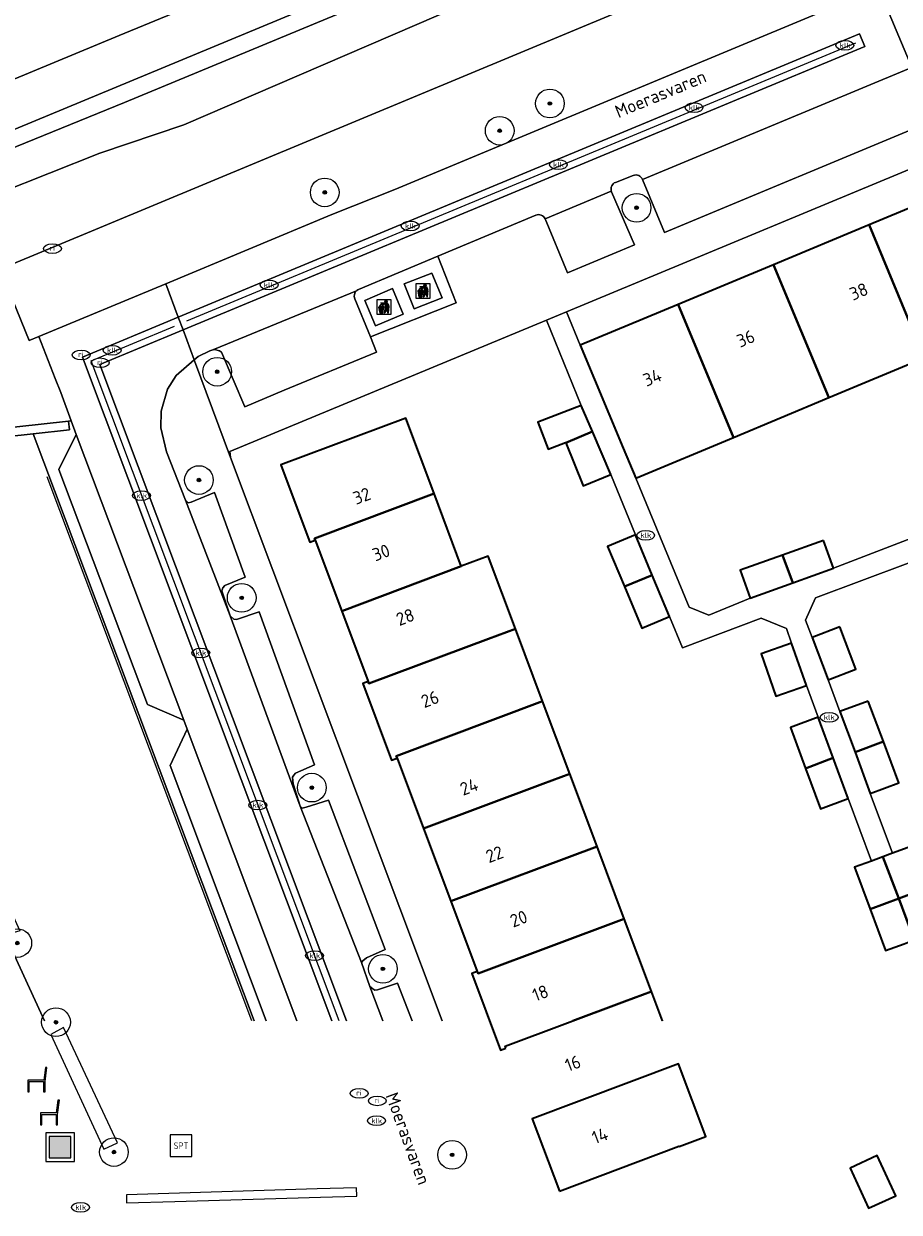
# Model space of a CAD drawing. Header units: metres. Extents: x 103671 to 105190, y 427150 to 429171.
# Tile 116 of 256: x 104521 to 104582, y 427151 to 427234. Entities that reach past the tile are written whole.
import ezdxf
from ezdxf.enums import TextEntityAlignment as Align

# ---------------------------------------------------------------- set-up
doc = ezdxf.new("R2010")
doc.units = ezdxf.units.M
for name, color, linetype, lineweight in [('B-WE-GR-BOOM-S', 253, 'Continuous', 25), ('B-WE-GR-HAAG-GV', 253, 'Continuous', 13), ('B-WE-IE-AFVAL APART PLAATS-S', 253, 'Continuous', 25), ('B-WE-IE-MEUBILAIR-S', 253, 'Continuous', 25), ('B-WE-IE-MEUBILAIR_WEGMEUBILAIR-S', 253, 'Continuous', 25), ('B-WE-IE-MEUBILAIR_WEGMEUBILAIR_AFVALBAK-S', 253, 'Continuous', 25), ('B-WE-IE-TERREINAFSCHEIDING_KUNSTMATIG_HEKWERK-G', 253, 'IE-TERREINAFSCHEIDING_KUNSTMATIG-SO', 18), ('B-WE-IE-TERREINAFSCHEIDING_KUNSTMATIG_MUUR-GV', 253, 'Continuous', 18), ('B-WE-OG-BEBOUWING-GV', 253, 'Continuous', 35), ('B-WE-OG-BEBOUWING-T18', 7, 'Continuous', 18), ('B-WE-OG-TERREIN_BEGROEID-GV', 253, 'Continuous', 18), ('B-WE-OG-TERREIN_ERF-GV', 253, 'Continuous', 18), ('B-WE-OG-TERREIN_OEVER-GV', 253, 'Continuous', 18), ('B-WE-OG-TOPOGRAFIE-T18', 7, 'Continuous', 18), ('B-WE-OG-WATER_SLOOT-GV', 253, 'Continuous', 18), ('B-WE-OG-WEG-GV', 253, 'Continuous', 18), ('B-WE-RI-HWA_GOOT_MOLGOOT-G', 253, 'Continuous', 18), ('B-WE-VH-GESLOTENVERHARDING_ASFALT-GV', 253, 'Continuous', 18), ('B-WE-VH-GESLOTENVERHARDING_BETON-GV', 253, 'Continuous', 18), ('B-WE-VH-ONVERHARD_ZAND-GV', 253, 'Continuous', 18), ('B-WE-VH-OPENVERHARDING_BETONSTRAATSTEEN-GV', 253, 'Continuous', 18), ('B-WE-VH-OPENVERHARDING_SIERBESTRATING-GV', 253, 'Continuous', 18), ('B-WE-VH-OPENVERHARDING_TEGEL-GV', 253, 'Continuous', 18)]:
    doc.layers.add(name, color=color, linetype=linetype, lineweight=lineweight)
doc.styles.add('NLCS-ISO', font='NLCS-ISO.ttf')
doc.styles.add('NLCS-ISO-M500-T18', font='NLCS-ISO.ttf', dxfattribs={"height": 0.9})
doc.linetypes.add('IE-TERREINAFSCHEIDING_KUNSTMATIG-SO', pattern='A,4,[82,NLCS.SHX,S=0.75,R=90,X=0,Y=0],4,-2', length=10)

# ---------------------------------------------------------------- blocks, each defined once
blk = doc.blocks.new('SIE-AFVAL APART PLAATS-SO')
h = blk.add_hatch(color=256)
h.dxf.hatch_style = 1
h.paths.add_polyline_path([(-0.09, 0.07), (-1.76, 0.07, 0.819081), (-1.79, -0.09), (-1.4, -2.19, 0.36153), (-1.37, -2.21), (-0.47, -2.21, 0.36153), (-0.44, -2.19), (-0.05, -0.09, 0.819081)])
h.paths.add_polyline_path([(-0.16, -0.1), (-0.2, -0.33), (-0.49, -0.33), (-0.47, -0.1)], flags=16)
h.paths.add_polyline_path([(-0.55, -0.1), (-0.58, -0.33), (-0.87, -0.33), (-0.87, -0.1)], flags=16)
h.paths.add_polyline_path([(-0.22, -0.42), (-0.27, -0.73), (-0.53, -0.73), (-0.5, -0.42)], flags=16)
h.paths.add_polyline_path([(-0.58, -0.42), (-0.61, -0.73), (-0.87, -0.73), (-0.87, -0.42)], flags=16)
h.paths.add_polyline_path([(-0.95, -0.1), (-0.95, -0.33), (-1.27, -0.33), (-1.29, -0.1)], flags=16)
h.paths.add_polyline_path([(-0.95, -0.42), (-0.95, -0.73), (-1.23, -0.73), (-1.26, -0.42)], flags=16)
h.paths.add_polyline_path([(-0.29, -0.83), (-0.34, -1.09), (-0.56, -1.09), (-0.54, -0.83)], flags=16)
h.paths.add_polyline_path([(-0.62, -0.83), (-0.65, -1.09), (-0.87, -1.09), (-0.87, -0.83)], flags=16)
h.paths.add_polyline_path([(-0.95, -0.83), (-0.95, -1.09), (-1.2, -1.09), (-1.22, -0.83)], flags=16)
h.paths.add_polyline_path([(-1.35, -0.33), (-1.64, -0.33), (-1.69, -0.1), (-1.37, -0.1)], flags=16)
h.paths.add_polyline_path([(-1.34, -0.42), (-1.31, -0.73), (-1.57, -0.73), (-1.63, -0.42)], flags=16)
h.paths.add_polyline_path([(-0.36, -1.18), (-0.41, -1.44), (-0.6, -1.44), (-0.57, -1.18)], flags=16)
h.paths.add_polyline_path([(-0.65, -1.18), (-0.68, -1.44), (-0.87, -1.44), (-0.87, -1.18)], flags=16)
h.paths.add_polyline_path([(-1.3, -0.83), (-1.28, -1.09), (-1.5, -1.09), (-1.55, -0.83)], flags=16)
h.paths.add_polyline_path([(-0.95, -1.18), (-0.95, -1.44), (-1.17, -1.44), (-1.19, -1.18)], flags=16)
h.paths.add_polyline_path([(-0.42, -1.53), (-0.47, -1.79), (-0.63, -1.79), (-0.6, -1.53)], flags=16)
h.paths.add_polyline_path([(-1.27, -1.18), (-1.25, -1.44), (-1.44, -1.44), (-1.49, -1.18)], flags=16)
h.paths.add_polyline_path([(-0.69, -1.53), (-0.71, -1.79), (-0.87, -1.79), (-0.87, -1.53)], flags=16)
h.paths.add_polyline_path([(-0.95, -1.53), (-0.95, -1.79), (-1.13, -1.79), (-1.16, -1.53)], flags=16)
h.paths.add_polyline_path([(-1.24, -1.53), (-1.22, -1.79), (-1.37, -1.79), (-1.42, -1.53)], flags=16)
h.paths.add_polyline_path([(-0.49, -1.89), (-0.53, -2.13), (-0.66, -2.13), (-0.64, -1.89)], flags=16)
h.paths.add_polyline_path([(-0.72, -1.89), (-0.74, -2.13), (-0.87, -2.13), (-0.87, -1.89)], flags=16)
h.paths.add_polyline_path([(-0.95, -1.89), (-0.95, -2.13), (-1.1, -2.13), (-1.12, -1.89)], flags=16)
h.paths.add_polyline_path([(-1.21, -1.89), (-1.18, -2.13), (-1.31, -2.13), (-1.35, -1.89)], flags=16)
h.paths.add_polyline_path([(-0.19, 0.78, -0.01173), (-0.3, 0.78, -0.148797), (-0.42, 1.03, -0.136076), (-0.69, 0.87), (-0.78, 0.85, -0.038293), (-1.14, 0.96), (-1.19, 0.81, -0.243822), (-1.56, 0.45, 0.344326), (-1, 0.22, -0.139345), (-0.6, 0.22, 0.618436), (-0.56, 0.27, -0.441494), (-0.47, 0.44, 0.309048)])
h.paths.add_polyline_path([(-0.49, 0.51, 0.351556), (-0.64, 0.31, 0.121061), (-1.02, 0.29, -0.288745), (-1.45, 0.42, 0.203599), (-1.12, 0.79), (-1.09, 0.87, 0.083075), (-0.28, 0.71, -0.242261)], flags=16)
h.paths.add_polyline_path([(-0.4, 0.79, -0.023345), (-0.63, 0.82, 0.07081), (-0.46, 0.9, 0.059965)], flags=16)
h.paths.add_polyline_path([(1.12, 1.48), (-1.07, 1.48, 0.860559), (-1.08, 1.42), (0.29, 1, -0.146703), (0.53, 0.28, 0.421968), (0.56, 0.25), (1.6, 0.31, 0.450293), (1.63, 0.34, 0.122241)])
h.paths.add_polyline_path([(0.26, 1.93, 1), (1.07, 1.93, 1)])
h.paths.add_polyline_path([(1.65, 0.15, 0.429303), (1.62, 0.18), (0.55, 0.23, 0.38429), (0.51, 0.2), (0.16, -2.16, 0.83726), (0.22, -2.18), (0.99, -0.78, -0.688204), (1.05, -0.78), (1.36, -2.14, 0.84934), (1.42, -2.14)])
for p, q in [((-0.09, 0.07), (-1.76, 0.07)), ((-1.4, -2.19), (-1.79, -0.09)), ((-1.37, -0.1), (-1.69, -0.1)), ((-1.64, -0.33), (-1.69, -0.1)), ((-1.64, -0.33), (-1.35, -0.33)), ((-1.63, -0.42), (-1.34, -0.42)), ((-1.57, -0.73), (-1.63, -0.42)), ((-1.57, -0.73), (-1.31, -0.73)), ((-1.55, -0.83), (-1.3, -0.83)), ((-1.5, -1.09), (-1.55, -0.83)), ((-1.5, -1.09), (-1.28, -1.09)), ((-1.49, -1.18), (-1.27, -1.18)), ((-1.44, -1.44), (-1.49, -1.18)), ((-1.44, -1.44), (-1.25, -1.44)), ((-1.42, -1.53), (-1.24, -1.53)), ((-1.37, -1.79), (-1.42, -1.53)), ((-1.37, -1.79), (-1.22, -1.79)), ((-1.37, -2.21), (-0.47, -2.21)), ((-1.31, -2.13), (-1.35, -1.89)), ((-1.35, -1.89), (-1.21, -1.89)), ((-1.31, -2.13), (-1.18, -2.13)), ((-0.95, -0.1), (-1.29, -0.1)), ((-1.27, -0.33), (-0.95, -0.33)), ((-1.26, -0.42), (-0.95, -0.42)), ((-1.23, -0.73), (-0.95, -0.73)), ((-1.22, -0.83), (-0.95, -0.83)), ((-1.2, -1.09), (-0.95, -1.09)), ((-1.19, -1.18), (-0.95, -1.18)), ((-1.17, -1.44), (-0.95, -1.44)), ((-1.16, -1.53), (-0.95, -1.53)), ((-1.13, -1.79), (-0.95, -1.79)), ((-1.12, -1.89), (-0.95, -1.89)), ((-1.1, -2.13), (-0.95, -2.13)), ((-0.95, -0.1), (-0.95, -0.33)), ((-0.95, -0.42), (-0.95, -0.73)), ((-0.95, -0.83), (-0.95, -1.09)), ((-0.95, -1.18), (-0.95, -1.44)), ((-0.95, -1.53), (-0.95, -1.79)), ((-0.95, -1.89), (-0.95, -2.13)), ((-0.87, -0.1), (-0.87, -0.33)), ((-0.55, -0.1), (-0.87, -0.1)), ((-0.87, -0.33), (-0.58, -0.33)), ((-0.87, -0.42), (-0.87, -0.73)), ((-0.87, -0.42), (-0.58, -0.42)), ((-0.87, -0.73), (-0.61, -0.73)), ((-0.87, -0.83), (-0.62, -0.83)), ((-0.87, -0.83), (-0.87, -1.09)), ((-0.87, -1.09), (-0.65, -1.09)), ((-0.87, -1.18), (-0.65, -1.18)), ((-0.87, -1.18), (-0.87, -1.44)), ((-0.87, -1.44), (-0.68, -1.44)), ((-0.87, -1.53), (-0.69, -1.53)), ((-0.87, -1.53), (-0.87, -1.79)), ((-0.87, -1.79), (-0.71, -1.79)), ((-0.87, -1.89), (-0.87, -2.13)), ((-0.87, -1.89), (-0.72, -1.89)), ((-0.87, -2.13), (-0.74, -2.13)), ((-0.66, -2.13), (-0.53, -2.13)), ((-0.64, -1.89), (-0.49, -1.89)), ((-0.63, -1.79), (-0.47, -1.79)), ((-0.6, -1.44), (-0.41, -1.44)), ((-0.6, -1.53), (-0.42, -1.53)), ((-0.57, -1.18), (-0.36, -1.18)), ((-0.56, -1.09), (-0.34, -1.09)), ((-0.54, -0.83), (-0.29, -0.83)), ((-0.53, -0.73), (-0.27, -0.73)), ((-0.53, -2.13), (-0.49, -1.89)), ((-0.5, -0.42), (-0.22, -0.42)), ((-0.49, -0.33), (-0.2, -0.33)), ((-0.16, -0.1), (-0.47, -0.1)), ((-0.47, -1.79), (-0.42, -1.53)), ((-0.44, -2.19), (-0.05, -0.09)), ((-0.41, -1.44), (-0.36, -1.18)), ((-0.34, -1.09), (-0.29, -0.83)), ((-0.27, -0.73), (-0.22, -0.42)), ((-0.2, -0.33), (-0.16, -0.1))]:
    blk.add_line(p, q)
blk.add_lwpolyline([(-2.5, -2.51), (2.5, -2.51), (2.5, 2.49), (-2.5, 2.49)], close=True)
for points in [[(-0.78, 0.85, -0.038293), (-1.14, 0.96), (-1.19, 0.81, -0.243822), (-1.56, 0.45, 0.344326), (-1, 0.22, -0.139345), (-0.6, 0.22, 0.618436), (-0.56, 0.27, -0.441494), (-0.47, 0.44, 0.309048), (-0.19, 0.78, -0.01173), (-0.3, 0.78, -0.01173)], [(-0.78, 0.85), (-0.69, 0.87, 0.136076), (-0.42, 1.03, 0.156405), (-0.29, 0.77)], [(-0.78, 0.85), (-0.69, 0.87, 0.136076), (-0.42, 1.03, 0.148797), (-0.3, 0.78, 0.148797)], [(-0.63, 0.82, 0.07081), (-0.46, 0.9, 0.059965), (-0.4, 0.79, 0.059965)], [(-0.4, 0.79, -0.023345), (-0.63, 0.82)]]:
    blk.add_lwpolyline(points, format="xyb")
for points in [[(-1.09, 0.87), (-1.12, 0.79, -0.203599), (-1.45, 0.42, 0.288745), (-1.02, 0.29, -0.121061), (-0.64, 0.31, -0.351556), (-0.49, 0.51, 0.242261), (-0.28, 0.71, -0.083075)], [(-1.07, 1.48), (1.12, 1.48, -0.122241), (1.63, 0.34, -0.450293), (1.6, 0.31), (0.56, 0.25, -0.421968), (0.53, 0.28, 0.146703), (0.29, 1), (-1.08, 1.42, -0.860559)], [(0.55, 0.23), (1.62, 0.18, -0.429303), (1.65, 0.15), (1.42, -2.14, -0.84934), (1.36, -2.14), (1.05, -0.78, 0.688204), (0.99, -0.78), (0.22, -2.18, -0.83726), (0.16, -2.16), (0.51, 0.2, -0.38429)]]:
    blk.add_lwpolyline(points, format="xyb", close=True)
for points in [[(-1.35, -0.33), (-1.37, -0.1)], [(-1.31, -0.73), (-1.34, -0.42)], [(-1.28, -1.09), (-1.3, -0.83)], [(-1.27, -0.33), (-1.29, -0.1)], [(-1.25, -1.44), (-1.27, -1.18)], [(-1.23, -0.73), (-1.26, -0.42)], [(-1.22, -1.79), (-1.24, -1.53)], [(-1.2, -1.09), (-1.22, -0.83)], [(-1.18, -2.13), (-1.21, -1.89)], [(-1.17, -1.44), (-1.19, -1.18)], [(-1.18, -2.22), (-1.18, -2.21)], [(-1.13, -1.79), (-1.16, -1.53)], [(-1.1, -2.13), (-1.12, -1.89)], [(-0.74, -2.13), (-0.72, -1.89)], [(-0.71, -1.79), (-0.69, -1.53)], [(-0.68, -1.44), (-0.65, -1.18)], [(-0.66, -2.13), (-0.64, -1.89)], [(-0.65, -1.09), (-0.62, -0.83)], [(-0.63, -1.79), (-0.6, -1.53)], [(-0.61, -0.73), (-0.58, -0.42)], [(-0.6, -1.44), (-0.57, -1.18)], [(-0.58, -0.33), (-0.55, -0.1)], [(-0.56, -1.09), (-0.54, -0.83)], [(-0.53, -0.73), (-0.5, -0.42)], [(-0.49, -0.33), (-0.47, -0.1)]]:
    blk.add_lwpolyline(points)
blk.add_circle((0.66, 1.93), 0.401)
for centre, radius, start, end in [((-1.76, -0.01), 0.0869, 90, 247.281), ((-0.09, -0.01), 0.0869, 292.719, 90), ((-1.37, -2.18), 0.0318, 190.4943, 270), ((-0.47, -2.18), 0.0318, 270, 349.5057)]:
    blk.add_arc(centre, radius, start, end)
blk = doc.blocks.new('SIE-WEG_AFVALBAK-SO')
h = blk.add_hatch(color=256)
h.dxf.hatch_style = 1
h.paths.add_polyline_path([(-1.5, -1.5), (1.5, -1.5), (1.5, 1.5), (-1.5, 1.5)])
for points in [[(-2, -2), (2, -2), (2, 2), (-2, 2)], [(-1.5, -1.5), (1.5, -1.5), (1.5, 1.5), (-1.5, 1.5)]]:
    blk.add_lwpolyline(points, close=True)
blk = doc.blocks.new('SIE-MEUBILAIR_PUT_RIOOLPUT-SO')
blk.add_ellipse((0, 0), major_axis=(1.25, 0), ratio=0.54)
at = {"style": 'NLCS-ISO'}
blk.add_text('ri', height=0.75, dxfattribs=at).set_placement((-0.04, 0.07), align=Align.MIDDLE_CENTER)
blk = doc.blocks.new('SIE-MEUBILAIR_PUT_KOLK-SO')
blk.add_ellipse((0, 0), major_axis=(1.25, 0), ratio=0.54)
at = {"style": 'NLCS-ISO'}
blk.add_text('klk', height=0.75, dxfattribs=at).set_placement((0.03, 0), align=Align.MIDDLE_CENTER)
blk = doc.blocks.new('SIE-WEG_SPEELTOESTEL-SO')
at = {"flags": 128}
blk.add_lwpolyline([(-3.75, -3.75), (3.75, -3.75), (3.75, 3.75), (-3.75, 3.75)], close=True, dxfattribs=at)
at = {"style": 'NLCS-ISO'}
blk.add_text('SPT', height=2.25, dxfattribs=at).set_placement((0, 0), align=Align.MIDDLE_CENTER)
blk = doc.blocks.new('SIE-WEG_ZITBANK-SO')
at = {"color": 0, "linetype": 'ByBlock', "lineweight": 18}
blk.add_lwpolyline([(-0.91, -1.63), (-0.91, -0.2), (1.09, -0.2), (1.09, -1.63), (1.29, -1.63), (1.29, -0.21), (1.54, 1.78), (1.33, 1.78), (1.11, 0), (-1.11, 0), (-1.11, -1.63)], close=True, dxfattribs=at)
blk = doc.blocks.new('SGR-BOOM_GBKN-SO')
at = {"linetype": 'ByBlock', "lineweight": 18}
h = blk.add_hatch(color=0, dxfattribs=at)
h.dxf.hatch_style = 1
edge = h.paths.add_edge_path()
edge.add_arc((0, 0), 0.25, 0, 360)
at = {"color": 0, "linetype": 'ByBlock', "lineweight": 18}
for radius in [2, 0.25]:
    blk.add_circle((0, 0), radius, dxfattribs=at)
at = {"color": 0, "linetype": 'ByBlock', "lineweight": 18, "style": 'NLCS-ISO'}
blk.add_attdef('SOORT', (2.5, 0), '', height=1.5, dxfattribs=at)

msp = doc.modelspace()

# ---------------------------------------------------------------- linework, layer by layer
at = {"layer": 'B-WE-GR-HAAG-GV', "flags": 128}
msp.add_lwpolyline([(104526.197, 427155.608), (104527.151, 427156.044), (104523.392, 427164.101), (104522.505, 427163.608)], close=True, dxfattribs=at)
at = {"layer": 'B-WE-IE-TERREINAFSCHEIDING_KUNSTMATIG_HEKWERK-G', "flags": 128}
msp.add_lwpolyline([(104536.519, 427164.555), (104522.242, 427202.469)], dxfattribs=at)
at = {"layer": 'B-WE-IE-TERREINAFSCHEIDING_KUNSTMATIG_MUUR-GV', "flags": 128}
for points in [[(104521.266, 427205.483), (104523.791, 427205.76), (104523.725, 427206.362), (104503.792, 427204.174), (104503.858, 427203.572)], [(104543.834, 427152.328), (104543.808, 427152.913), (104541.08, 427152.832), (104527.769, 427152.434), (104527.776, 427152.186), (104527.786, 427151.868), (104531.148, 427151.964), (104541.295, 427152.255)]]:
    msp.add_lwpolyline(points, close=True, dxfattribs=at)
at = {"layer": 'B-WE-OG-BEBOUWING-GV', "flags": 128}
for points in [[(104590.304, 427216.093), (104589.21, 427218.993), (104588.196, 427218.56), (104586.395, 427222.88), (104579.555, 427220.03), (104582.544, 427212.86)], [(104576.759, 427207.995), (104583.291, 427210.715), (104582.466, 427212.828), (104582.544, 427212.86), (104579.555, 427220.03), (104572.899, 427217.258)], [(104570.103, 427205.222), (104576.759, 427207.995), (104572.899, 427217.258), (104566.244, 427214.485)], [(104563.298, 427202.388), (104570.103, 427205.222), (104566.244, 427214.485), (104559.419, 427211.642), (104562.407, 427204.471)], [(104559.48, 427207.455), (104556.456, 427206.292), (104557.182, 427204.405), (104558.391, 427204.87), (104558.4, 427204.846), (104560.269, 427205.624)], [(104549.22, 427201.305), (104547.245, 427206.567), (104538.548, 427203.303), (104540.511, 427198.037), (104540.556, 427197.916), (104540.93, 427198.057), (104540.885, 427198.177)], [(104560.269, 427205.624), (104558.4, 427204.846), (104559.619, 427201.839), (104561.553, 427202.646)], [(104540.93, 427198.057), (104542.784, 427193.121), (104551.117, 427196.249), (104549.22, 427201.305), (104540.885, 427198.177)], [(104563.262, 427198.433), (104561.328, 427197.626), (104562.497, 427194.821), (104564.432, 427195.626)], [(104576.375, 427198.045), (104573.512, 427197.017), (104574.233, 427195.087), (104577.071, 427196.107)], [(104554.891, 427191.888), (104552.99, 427196.953), (104551.117, 427196.249), (104542.784, 427193.121), (104544.632, 427188.2), (104544.682, 427188.066), (104553.015, 427191.193)], [(104573.512, 427197.017), (104570.571, 427195.96), (104571.267, 427194.022), (104574.233, 427195.087)], [(104564.432, 427195.626), (104562.497, 427194.821), (104563.703, 427191.929), (104565.637, 427192.736)], [(104556.786, 427186.839), (104554.891, 427191.888), (104553.015, 427191.193), (104544.682, 427188.066), (104544.632, 427188.2), (104544.258, 427188.06), (104546.264, 427182.731), (104546.638, 427182.872), (104546.586, 427183.012)], [(104577.52, 427192.017), (104575.581, 427191.284), (104576.695, 427188.333), (104578.634, 427189.066)], [(104574.159, 427190.877), (104572.033, 427190.134), (104573.064, 427187.184), (104575.189, 427187.926)], [(104548.486, 427177.957), (104556.809, 427181.081), (104558.686, 427181.777), (104556.786, 427186.839), (104546.586, 427183.012), (104546.638, 427182.872)], [(104579.502, 427186.846), (104577.522, 427186.109), (104578.577, 427183.273), (104580.556, 427184.018)], [(104576.001, 427185.728), (104574.068, 427185.01), (104575.132, 427182.151), (104577.062, 427182.876)], [(104580.556, 427184.018), (104578.577, 427183.273), (104579.643, 427180.412), (104581.624, 427181.15)], [(104577.062, 427182.876), (104575.132, 427182.151), (104576.178, 427179.338), (104578.11, 427180.056)], [(104558.686, 427181.777), (104556.809, 427181.081), (104548.486, 427177.957), (104550.388, 427172.902), (104560.586, 427176.714)], [(104562.479, 427171.672), (104560.586, 427176.714), (104550.388, 427172.902), (104552.233, 427167.996), (104552.288, 427167.849)], [(104582.531, 427176.732), (104581.194, 427176.237), (104580.528, 427175.99), (104581.621, 427173.082), (104583.607, 427173.828)], [(104580.528, 427175.99), (104579.73, 427175.694), (104578.552, 427175.258), (104579.635, 427172.335), (104581.621, 427173.082)], [(104583.607, 427173.828), (104581.621, 427173.082), (104582.708, 427170.191), (104583.398, 427170.447), (104584.683, 427170.923)], [(104581.621, 427173.082), (104579.635, 427172.335), (104580.704, 427169.449), (104582.011, 427169.933), (104582.708, 427170.191)], [(104554.231, 427162.656), (104554.18, 427162.791), (104562.506, 427165.907), (104564.379, 427166.61), (104562.479, 427171.672), (104552.288, 427167.849), (104552.233, 427167.996), (104551.859, 427167.856), (104553.857, 427162.515)], [(104557.966, 427152.676), (104566.297, 427155.808), (104566.305, 427155.786), (104568.177, 427156.489), (104566.272, 427161.566), (104556.073, 427157.734)], [(104578.24, 427154.291), (104579.524, 427151.485), (104581.414, 427152.349), (104580.13, 427155.156)]]:
    msp.add_lwpolyline(points, close=True, dxfattribs=at)
msp.add_lwpolyline([(104565.15, 427164.555), (104564.379, 427166.61), (104562.506, 427165.907), (104558.894, 427164.555)], dxfattribs=at)
at = {"layer": 'B-WE-OG-TERREIN_BEGROEID-GV', "flags": 128}
for points in [[(104494.771, 427238.567), (104492.959, 427237.767), (104492.719, 427237.658), (104492.487, 427237.533), (104492.298, 427237.413), (104498.816, 427221.428), (104527.256, 427233.234), (104537.333, 427237.405), (104541.577, 427239.244), (104542.214, 427239.52), (104535.469, 427255.243), (104535.382, 427255.201), (104535.281, 427255.374), (104535.039, 427255.273)], [(104536.668, 427164.555), (104521.266, 427205.483), (104503.858, 427203.572), (104515.854, 427177.973), (104516.871, 427178.402), (104520.326, 427170.837), (104519.307, 427170.536), (104522.068, 427164.555)]]:
    msp.add_lwpolyline(points, dxfattribs=at)
msp.add_lwpolyline([(104516.95, 427224.229), (104527.637, 427228.557), (104543.39, 427235.096), (104542.914, 427236.244), (104497.23, 427217.27), (104497.773, 427215.814)], close=True, dxfattribs=at)
at = {"layer": 'B-WE-OG-TERREIN_ERF-GV', "flags": 128}
for points in [[(104579.555, 427220.03), (104586.395, 427222.88), (104588.196, 427218.56), (104589.21, 427218.993), (104586.663, 427225.692), (104558.466, 427213.986), (104559.419, 427211.642), (104566.244, 427214.485), (104572.899, 427217.258)], [(104590.304, 427216.093), (104582.544, 427212.86), (104582.466, 427212.828), (104583.291, 427210.715), (104576.759, 427207.995), (104570.103, 427205.222), (104563.298, 427202.388), (104567.022, 427193.393), (104568.381, 427192.831), (104571.267, 427194.022), (104570.571, 427195.96), (104573.512, 427197.017), (104576.375, 427198.045), (104577.071, 427196.107), (104584.929, 427199.119), (104584.168, 427201.172), (104587.085, 427202.253), (104590.001, 427203.334), (104590.762, 427201.281), (104594.144, 427202.535), (104595.187, 427202.922)], [(104581.414, 427152.349), (104579.524, 427151.485), (104578.24, 427154.291), (104580.13, 427155.156)]]:
    msp.add_lwpolyline(points, close=True, dxfattribs=at)
for points in [[(104582.011, 427169.933), (104580.704, 427169.449), (104579.635, 427172.335), (104578.552, 427175.258), (104579.73, 427175.694), (104578.11, 427180.056), (104576.178, 427179.338), (104575.132, 427182.151), (104574.068, 427185.01), (104576.001, 427185.728), (104575.189, 427187.926), (104573.064, 427187.184), (104572.033, 427190.134), (104574.159, 427190.877), (104573.798, 427191.911), (104572.041, 427192.612), (104566.548, 427190.55), (104565.637, 427192.736), (104563.703, 427191.929), (104562.497, 427194.821), (104561.328, 427197.626), (104563.262, 427198.433), (104561.553, 427202.646), (104559.619, 427201.839), (104558.4, 427204.846), (104558.391, 427204.87), (104557.182, 427204.405), (104556.456, 427206.292), (104559.48, 427207.455), (104557.055, 427213.4), (104534.992, 427204.241), (104535.017, 427203.828), (104549.793, 427164.555)], [(104553.094, 427164.555), (104551.859, 427167.856), (104552.233, 427167.996), (104550.388, 427172.902), (104548.486, 427177.957), (104546.638, 427182.872), (104546.264, 427182.731), (104544.258, 427188.06), (104544.632, 427188.2), (104542.784, 427193.121), (104540.93, 427198.057), (104540.556, 427197.916), (104540.511, 427198.037), (104538.548, 427203.303), (104547.245, 427206.567), (104549.22, 427201.305), (104551.117, 427196.249), (104552.99, 427196.953), (104554.891, 427191.888), (104556.786, 427186.839), (104558.686, 427181.777), (104560.586, 427176.714), (104562.479, 427171.672), (104564.379, 427166.61), (104565.15, 427164.555)], [(104585.524, 427197.674), (104575.828, 427194.034), (104575.124, 427192.493), (104575.581, 427191.284), (104577.52, 427192.017), (104578.634, 427189.066), (104576.695, 427188.333), (104577.522, 427186.109), (104579.502, 427186.846), (104580.556, 427184.018), (104581.624, 427181.15), (104579.643, 427180.412), (104581.194, 427176.237), (104582.531, 427176.732)]]:
    msp.add_lwpolyline(points, dxfattribs=at)
at = {"layer": 'B-WE-OG-TERREIN_OEVER-GV', "flags": 128}
msp.add_lwpolyline([(104544.721, 427235.649), (104543.39, 427235.096), (104527.637, 427228.557), (104516.95, 427224.229), (104497.773, 427215.814), (104498.79, 427213.061), (104502.247, 427214.712), (104514.236, 427220.272), (104518.869, 427222.238), (104525.922, 427225.047), (104531.769, 427227.001), (104559.257, 427238.859), (104562.706, 427241.615), (104572.366, 427253.493), (104574.74, 427256.694)], dxfattribs=at)
at = {"layer": 'B-WE-OG-WATER_SLOOT-GV', "flags": 128}
for points in [[(104574.74, 427256.694), (104572.366, 427253.493), (104562.706, 427241.615), (104559.257, 427238.859), (104531.769, 427227.001), (104525.922, 427225.047), (104518.869, 427222.238), (104514.236, 427220.272), (104502.247, 427214.712), (104498.79, 427213.061), (104495.637, 427211.555), (104486.286, 427207.088), (104469.768, 427200.578), (104461.547, 427196.599), (104455.236, 427194.366), (104446.772, 427191.668), (104438.476, 427187.837), (104429.012, 427182.836), (104420.158, 427179.58), (104414.181, 427177.812), (104403.306, 427172.42), (104385.525, 427165.704), (104381.76, 427164.555)], [(104495.771, 427207.29), (104496.967, 427207.788), (104497.117, 427207.85), (104500.313, 427209.18), (104518.968, 427216.943), (104562.202, 427234.934), (104565.137, 427236.209), (104589.177, 427246.35), (104587.187, 427250.264)]]:
    msp.add_lwpolyline(points, dxfattribs=at)
at = {"layer": 'B-WE-OG-WEG-GV', "flags": 128}
msp.add_lwpolyline([(104590.269, 427240.75), (104641.168, 427261.889), (104650.02, 427265.566), (104703.039, 427287.586), (104712.597, 427291.556), (104711.68, 427293.966), (104710.853, 427296.139), (104679.655, 427283.719), (104655.7, 427274.413), (104654.804, 427274.035), (104589.402, 427246.445), (104589.177, 427246.35), (104565.137, 427236.209), (104562.202, 427234.934), (104518.968, 427216.943), (104520.997, 427211.967), (104521.659, 427212.248), (104530.51, 427215.931), (104542.101, 427220.753), (104546.486, 427222.504), (104580.217, 427236.569), (104583.74, 427238.038)], close=True, dxfattribs=at)
at = {"layer": 'B-WE-RI-HWA_GOOT_MOLGOOT-G', "flags": 128}
for points in [[(104531.989, 427213.339), (104578.645, 427232.732)], [(104542.606, 427164.555), (104525.315, 427210.565), (104531.115, 427212.976)]]:
    msp.add_lwpolyline(points, dxfattribs=at)
at = {"layer": 'B-WE-VH-GESLOTENVERHARDING_ASFALT-GV', "flags": 128}
msp.add_lwpolyline([(104402.336, 427177.858), (104494.006, 427215.931), (104497.23, 427217.27), (104542.914, 427236.244), (104541.577, 427239.244), (104537.333, 427237.405), (104527.256, 427233.234), (104498.816, 427221.428), (104492.298, 427237.413)], dxfattribs=at)
at = {"layer": 'B-WE-VH-GESLOTENVERHARDING_BETON-GV', "flags": 128}
for points in [[(104549.078, 427216.68), (104547.136, 427215.92), (104547.845, 427214.188), (104549.787, 427214.947)], [(104544.403, 427214.777), (104545.144, 427213.001), (104547.07, 427213.824), (104546.33, 427215.6)]]:
    msp.add_lwpolyline(points, close=True, dxfattribs=at)
at = {"layer": 'B-WE-VH-ONVERHARD_ZAND-GV', "flags": 128}
msp.add_lwpolyline([(104523.392, 427164.101), (104522.505, 427163.608), (104526.197, 427155.608), (104527.151, 427156.044)], close=True, dxfattribs=at)
at = {"layer": 'B-WE-VH-OPENVERHARDING_BETONSTRAATSTEEN-GV', "flags": 128}
for points in [[(104590.269, 427240.75), (104583.74, 427238.038), (104580.217, 427236.569), (104582.367, 427231.412)], [(104582.367, 427231.412), (104580.217, 427236.569), (104546.486, 427222.504), (104542.101, 427220.753), (104530.51, 427215.931), (104531.386, 427213.6), (104578.9, 427233.35), (104579.262, 427232.477), (104531.718, 427212.714), (104532.504, 427210.624), (104532.774, 427210.859), (104533.597, 427211.267), (104533.728, 427211.296), (104533.91, 427211.371), (104543.809, 427215.448), (104543.835, 427215.459)], [(104582.301, 427230.917), (104583.826, 427227.225), (104565.287, 427219.517), (104563.757, 427223.209)], [(104563.757, 427223.209), (104582.301, 427230.917)], [(104556.316, 427220.719), (104549.484, 427217.853), (104550.767, 427214.607), (104544.781, 427212.24), (104545.22, 427211.173), (104538.778, 427208.506), (104536.037, 427207.346), (104534.394, 427211.168), (104534.261, 427211.265), (104533.923, 427211.339), (104533.728, 427211.296), (104533.597, 427211.267), (104532.774, 427210.859), (104532.504, 427210.624), (104532.524, 427210.57), (104535.017, 427203.828), (104534.992, 427204.241), (104557.055, 427213.4), (104558.466, 427213.986), (104586.663, 427225.692)], [(104563.113, 427223.484), (104561.877, 427223.002)], [(104561.877, 427223.002), (104563.113, 427223.484)], [(104561.581, 427222.391), (104561.59, 427222.364), (104561.6, 427222.338), (104563.192, 427218.636), (104558.529, 427216.703), (104556.971, 427220.45)], [(104556.971, 427220.45), (104561.581, 427222.391)], [(104543.961, 427215.536), (104549.484, 427217.853), (104556.316, 427220.719)], [(104543.692, 427214.885), (104544.781, 427212.24), (104550.767, 427214.607), (104549.484, 427217.853)], [(104549.484, 427217.853), (104543.961, 427215.536)], [(104542.101, 427164.555), (104524.713, 427210.826), (104531.386, 427213.6), (104530.51, 427215.931), (104521.659, 427212.248), (104522.81, 427209.333), (104523.202, 427208.347), (104523.921, 427206.383), (104524.275, 427205.415), (104531.784, 427185.505), (104532.007, 427184.887), (104539.663, 427164.555)], [(104543.835, 427215.459), (104543.809, 427215.448), (104533.91, 427211.371), (104533.728, 427211.296), (104533.923, 427211.339), (104534.261, 427211.265), (104534.394, 427211.168), (104536.037, 427207.346), (104538.778, 427208.506), (104545.22, 427211.173), (104544.781, 427212.24)], [(104544.781, 427212.24), (104543.692, 427214.885)], [(104543.11, 427164.555), (104525.918, 427210.304), (104531.718, 427212.714), (104531.386, 427213.6), (104524.713, 427210.826), (104542.101, 427164.555)], [(104545.65, 427164.555), (104544.752, 427166.956), (104544.165, 427168.625), (104539.88, 427179.522), (104535.003, 427192.789), (104531.885, 427200.857), (104530.568, 427204.221), (104530.162, 427205.901), (104530.19, 427207.061), (104530.641, 427208.594), (104531.248, 427209.534), (104532.504, 427210.624), (104531.718, 427212.714), (104525.918, 427210.304), (104543.11, 427164.555)], [(104549.793, 427164.555), (104535.017, 427203.828), (104532.524, 427210.57), (104532.504, 427210.624), (104531.248, 427209.534), (104530.641, 427208.594), (104530.19, 427207.061), (104530.162, 427205.901), (104530.568, 427204.221), (104531.885, 427200.857), (104532.066, 427200.664), (104532.284, 427200.711), (104533.904, 427201.371), (104536.049, 427195.48), (104534.634, 427194.904), (104534.489, 427194.748), (104534.428, 427194.531), (104535.003, 427192.789), (104535.268, 427192.559), (104535.449, 427192.522), (104537.033, 427193.061), (104540.891, 427182.407), (104539.549, 427181.807), (104539.439, 427181.686), (104539.342, 427181.541), (104539.401, 427181.082), (104539.88, 427179.522), (104540.029, 427179.377), (104540.295, 427179.437), (104541.867, 427179.927), (104545.823, 427169.538), (104544.505, 427168.95), (104544.25, 427168.734), (104544.165, 427168.625), (104544.752, 427166.956), (104544.957, 427166.774), (104545.102, 427166.702), (104545.283, 427166.713), (104546.674, 427167.18), (104547.688, 427164.555)], [(104547.688, 427164.555), (104546.674, 427167.18), (104545.283, 427166.713), (104545.102, 427166.702), (104544.957, 427166.774), (104544.752, 427166.956), (104545.65, 427164.555)]]:
    msp.add_lwpolyline(points, dxfattribs=at)
for points in [[(104531.386, 427213.6), (104531.718, 427212.714), (104579.262, 427232.477), (104578.9, 427233.35)], [(104583.826, 427227.225), (104582.301, 427230.917), (104563.757, 427223.209), (104565.287, 427219.517)], [(104561.6, 427222.338), (104561.59, 427222.364), (104561.581, 427222.391), (104556.971, 427220.45), (104558.529, 427216.703), (104563.192, 427218.636)], [(104549.078, 427216.68), (104549.787, 427214.947), (104547.845, 427214.188), (104547.136, 427215.92)], [(104544.403, 427214.777), (104546.33, 427215.6), (104547.07, 427213.824), (104545.144, 427213.001)], [(104531.885, 427200.857), (104535.003, 427192.789), (104534.428, 427194.531), (104534.489, 427194.748), (104534.634, 427194.904), (104536.049, 427195.48), (104533.904, 427201.371), (104532.284, 427200.711), (104532.066, 427200.664)], [(104535.003, 427192.789), (104539.88, 427179.522), (104539.401, 427181.082), (104539.342, 427181.541), (104539.439, 427181.686), (104539.549, 427181.807), (104540.891, 427182.407), (104537.033, 427193.061), (104535.449, 427192.522), (104535.268, 427192.559)], [(104539.88, 427179.522), (104544.165, 427168.625), (104544.25, 427168.734), (104544.505, 427168.95), (104545.823, 427169.538), (104541.867, 427179.927), (104540.295, 427179.437), (104540.029, 427179.377)]]:
    msp.add_lwpolyline(points, close=True, dxfattribs=at)
at = {"layer": 'B-WE-VH-OPENVERHARDING_BETONSTRAATSTEEN-GV'}
for points in [[(104563.757, 427223.209, 0.408214), (104563.113, 427223.484)], [(104563.113, 427223.484, -0.408214), (104563.757, 427223.209)], [(104561.877, 427223.002, 0.391326), (104561.581, 427222.391)], [(104561.581, 427222.391, -0.391326), (104561.877, 427223.002)], [(104556.971, 427220.45, 0.413582), (104556.316, 427220.719)], [(104556.316, 427220.719, -0.413582), (104556.971, 427220.45)], [(104543.692, 427214.885, -0.326787), (104543.835, 427215.459)], [(104543.835, 427215.459, 0.326787), (104543.692, 427214.885)], [(104543.835, 427215.459, -0.073195), (104543.961, 427215.536)], [(104543.961, 427215.536, 0.073195), (104543.835, 427215.459)]]:
    msp.add_lwpolyline(points, format="xyb", dxfattribs=at)
at = {"layer": 'B-WE-VH-OPENVERHARDING_SIERBESTRATING-GV', "flags": 128}
for points in [[(104503.792, 427204.174), (104523.725, 427206.362), (104523.921, 427206.383), (104523.202, 427208.347), (104522.81, 427209.333), (104521.659, 427212.248), (104520.997, 427211.967), (104518.968, 427216.943)], [(104522.068, 427164.555), (104519.307, 427170.536)]]:
    msp.add_lwpolyline(points, dxfattribs=at)
at = {"layer": 'B-WE-VH-OPENVERHARDING_TEGEL-GV', "flags": 128}
for points in [[(104584.929, 427199.119), (104577.071, 427196.107), (104574.233, 427195.087), (104571.267, 427194.022), (104568.381, 427192.831), (104567.022, 427193.393), (104563.298, 427202.388), (104562.407, 427204.471), (104559.419, 427211.642), (104558.466, 427213.986), (104557.055, 427213.4), (104559.48, 427207.455), (104560.269, 427205.624), (104561.553, 427202.646), (104563.262, 427198.433), (104564.432, 427195.626), (104565.637, 427192.736), (104566.548, 427190.55), (104572.041, 427192.612), (104573.798, 427191.911), (104574.159, 427190.877), (104575.189, 427187.926), (104576.001, 427185.728), (104577.062, 427182.876), (104578.11, 427180.056), (104579.73, 427175.694), (104580.528, 427175.99), (104581.194, 427176.237), (104579.643, 427180.412), (104578.577, 427183.273), (104577.522, 427186.109), (104576.695, 427188.333), (104575.581, 427191.284), (104575.124, 427192.493), (104575.828, 427194.034), (104585.524, 427197.674)], [(104537.523, 427164.555), (104530.82, 427182.349), (104532.007, 427184.887), (104531.784, 427185.505), (104529.241, 427186.615), (104523.063, 427202.987), (104524.275, 427205.415), (104523.921, 427206.383), (104523.725, 427206.362), (104523.791, 427205.76), (104521.266, 427205.483), (104536.668, 427164.555)], [(104539.663, 427164.555), (104532.007, 427184.887), (104530.82, 427182.349), (104537.523, 427164.555)]]:
    msp.add_lwpolyline(points, dxfattribs=at)
msp.add_lwpolyline([(104524.275, 427205.415), (104523.063, 427202.987), (104529.241, 427186.615), (104531.784, 427185.505)], close=True, dxfattribs=at)

# ---------------------------------------------------------------- block references
at = {"layer": 'B-WE-GR-BOOM-S', "xscale": 0.5, "yscale": 0.5, "zscale": 0.5}
for p in [(104557.3, 427228.5), (104553.8, 427226.6), (104541.6, 427222.3), (104563.345, 427221.229), (104534.1, 427209.8), (104532.825, 427202.25), (104535.807, 427194.042), (104540.698, 427180.809), (104520.161, 427169.973), (104545.657, 427168.179), (104522.859, 427164.458), (104526.9, 427155.406), (104550.481, 427155.213)]:
    msp.add_blockref('SGR-BOOM_GBKN-SO', p, dxfattribs=at)
at = {"layer": 'B-WE-IE-AFVAL APART PLAATS-S', "xscale": 0.2, "yscale": 0.2, "zscale": 0.2}
for p in [(104548.461, 427215.438), (104545.738, 427214.313)]:
    msp.add_blockref('SIE-AFVAL APART PLAATS-SO', p, dxfattribs=at)
at = {"layer": 'B-WE-IE-MEUBILAIR-S', "xscale": 0.5, "yscale": 0.5, "zscale": 0.5}
for name, p in [('SIE-MEUBILAIR_PUT_KOLK-SO', (104577.87, 427232.55)), ('SIE-MEUBILAIR_PUT_KOLK-SO', (104567.35, 427228.21)), ('SIE-MEUBILAIR_PUT_KOLK-SO', (104557.89, 427224.23)), ('SIE-MEUBILAIR_PUT_KOLK-SO', (104547.56, 427219.96)), ('SIE-MEUBILAIR_PUT_RIOOLPUT-SO', (104522.61, 427218.386)), ('SIE-MEUBILAIR_PUT_KOLK-SO', (104537.72, 427215.85)), ('SIE-MEUBILAIR_PUT_KOLK-SO', (104526.78, 427211.3)), ('SIE-MEUBILAIR_PUT_RIOOLPUT-SO', (104524.617, 427210.973)), ('SIE-MEUBILAIR_PUT_RIOOLPUT-SO', (104525.94, 427210.422)), ('SIE-MEUBILAIR_PUT_KOLK-SO', (104528.82, 427201.17)), ('SIE-MEUBILAIR_PUT_KOLK-SO', (104563.98, 427198.4)), ('SIE-MEUBILAIR_PUT_KOLK-SO', (104532.95, 427190.2)), ('SIE-MEUBILAIR_PUT_KOLK-SO', (104576.77, 427185.71)), ('SIE-MEUBILAIR_PUT_KOLK-SO', (104536.93, 427179.59)), ('SIE-MEUBILAIR_PUT_KOLK-SO', (104540.89, 427169.1)), ('SIE-MEUBILAIR_PUT_RIOOLPUT-SO', (104544.006, 427159.499)), ('SIE-MEUBILAIR_PUT_RIOOLPUT-SO', (104545.266, 427158.977)), ('SIE-MEUBILAIR_PUT_KOLK-SO', (104545.21, 427157.59)), ('SIE-MEUBILAIR_PUT_KOLK-SO', (104524.57, 427151.55))]:
    msp.add_blockref(name, p, dxfattribs=at)
at = {"layer": 'B-WE-IE-MEUBILAIR_WEGMEUBILAIR-S'}
for name, p, xscale, yscale, zscale in [('SIE-WEG_ZITBANK-SO', (104521.452, 427160.42), 0.5, 0.5, 0.5), ('SIE-WEG_ZITBANK-SO', (104522.324, 427158.131), 0.5, 0.5, 0.5), ('SIE-WEG_SPEELTOESTEL-SO', (104531.579, 427155.85), 0.2, 0.2, 0.2)]:
    msp.add_blockref(name, p, dxfattribs=dict(at, xscale=xscale, yscale=yscale, zscale=zscale))
at = {"layer": 'B-WE-IE-MEUBILAIR_WEGMEUBILAIR_AFVALBAK-S', "xscale": 0.5, "yscale": 0.5, "zscale": 0.5}
msp.add_blockref('SIE-WEG_AFVALBAK-SO', (104523.14, 427155.744), dxfattribs=at)

# ---------------------------------------------------------------- texts
at = {"layer": 'B-WE-OG-BEBOUWING-T18', "style": 'NLCS-ISO-M500-T18'}
for s, rotation, p in [('38', 22.6, (104578.835, 427215.397)), ('36', 22.6, (104570.953, 427212.114)), ('34', 22.6, (104564.438, 427209.399)), ('32', 20.6, (104544.18, 427201.144)), ('30', 20.6, (104545.526, 427197.197)), ('28', 20.6, (104547.213, 427192.705)), ('26', 20.6, (104548.94, 427186.977)), ('24', 20.6, (104551.663, 427180.873)), ('22', 20.6, (104553.435, 427176.164)), ('20', 20.6, (104555.125, 427171.671)), ('18', 20.5, (104556.64, 427166.491)), ('16', 20.5, (104558.901, 427161.589)), ('14', 20.5, (104560.788, 427156.547))]:
    msp.add_text(s, height=0.9, rotation=rotation, dxfattribs=at).set_placement(p, align=Align.MIDDLE)
at = {"layer": 'B-WE-OG-TOPOGRAFIE-T18', "style": 'NLCS-ISO-M500-T18'}
for rotation, p in [(22.5, (104565.015, 427229.169)), (290.2, (104547.405, 427156.35))]:
    msp.add_text('Moerasvaren', height=0.9, rotation=rotation, dxfattribs=at).set_placement(p, align=Align.MIDDLE)

doc.saveas('drawing.dxf')
